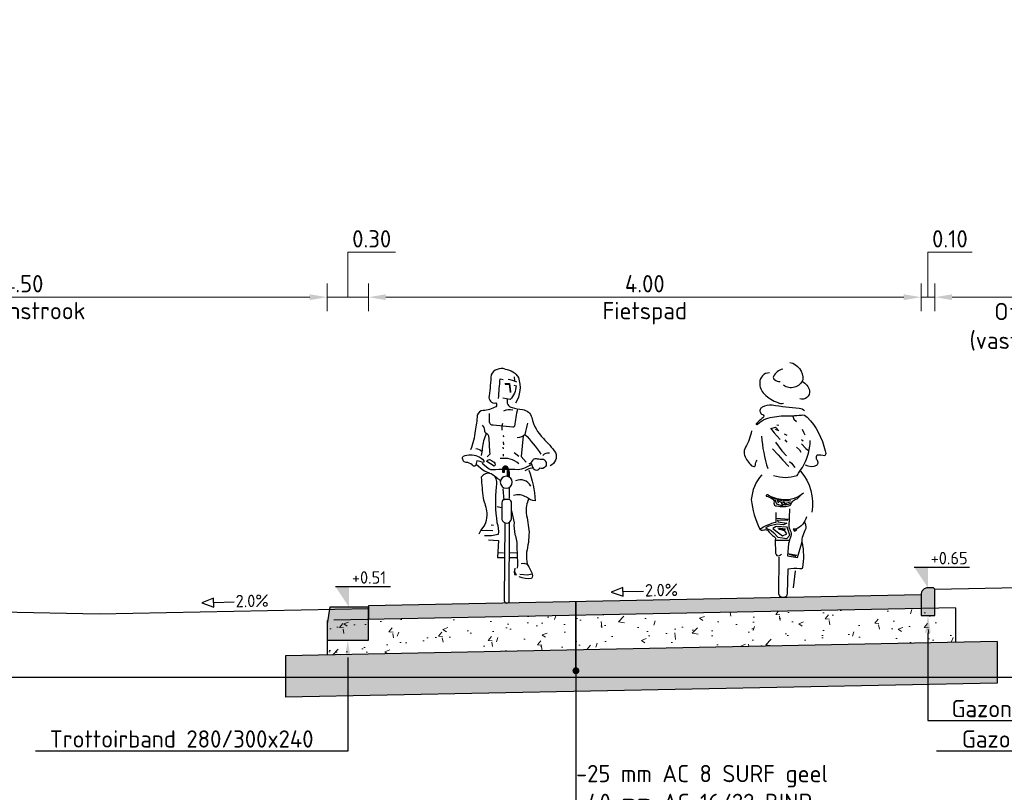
# Model space of a CAD drawing. Header units: metres. Extents: x 90794 to 91984, y 464666 to 465269.
# Tile 60 of 81: x 91496.39 to 91503.51, y 465085.93 to 465091.52. Entities that reach past the tile are written whole.
import ezdxf
from ezdxf import colors
from ezdxf.entities.mleader import LeaderData, LeaderLine
from ezdxf.math import Vec2, Vec3

# ---------------------------------------------------------------- set-up
doc = ezdxf.new("R2010")
doc.units = ezdxf.units.M
doc.linetypes.add('AL-NAP_LIJN', pattern=[15.25, 12, -1.5, 0.25, -1.5])
for name, color, linetype, lineweight in [('N-WE-VH-KANTOPSLUITING-T25', 7, 'Continuous', 25), ('N-WE-VH-KANTOPSLUITING_GAZONBAND-SD', 90, 'Continuous', 25), ('N-WE-VH-KANTOPSLUITING_TROTTOIRBAND-SD', 210, 'Continuous', 25), ('N-WE-VH-VERHARDING-SD', 7, 'Continuous', 25), ('N-WE-VH-VERHARDING_ASFALT-AD-50', 8, 'Continuous', 18), ('N-WE-VH-VERHARDING_FUNDERING_GRANULAAT-AD-50', 252, 'Continuous', 18), ('N-WE-VH-VERHARDING_FUNDERING_ZAND-AD-50', 252, 'Continuous', 18), ('X-XX-AL-AANKLEDING-SD', 253, 'Continuous', 25), ('X-XX-AL-CONSTRUCTIELIJN-GD', 7, 'Continuous', 25), ('X-XX-AL-M', 7, 'Continuous', 18), ('X-XX-AL-NAP-GD', 7, 'AL-NAP_LIJN', 25), ('X-XX-AL-PEILMAAT-SD', 7, 'Continuous', 25), ('X-XX-AL-T25', 7, 'Continuous', 25)]:
    doc.layers.add(name, color=color, linetype=linetype, lineweight=lineweight)
doc.layers.get('0').freeze()
doc.styles.add('NLCS-ISO', font='NLCS-ISO.ttf')
doc.styles.add('NLCS-ISO-M50-T25', font='NLCS-ISO.ttf', dxfattribs={"height": 0.125})
doc.dimstyles.new('NLCS-M50-T25-PIJL_L2_H1', dxfattribs={"dimscale": 0.05, "dimtxt": 2.5, "dimasz": 2.5, "dimexe": 2, "dimexo": 2, "dimgap": 0.7, "dimtad": 1, "dimzin": 0, "dimdsep": 46, "dimtxsty": 'NLCS-ISO-M50-T25', "dimcen": 0, "dimdle": 2, "dimclrd": 256, "dimclre": 256, "dimclrt": 256, "dimadec": 1, "dimazin": 0, "dimtfac": 1, "dimtdec": 3, "dimtofl": 0, "dimtmove": 0, "dimatfit": 3, "dimfxl": 2, "dimfxlon": 1, "dimtfillclr": 256, "dimtolj": 1, "dimtzin": 0, "dimlwd": -1, "dimlwe": -1, "dimarcsym": 0})

# ---------------------------------------------------------------- blocks, each defined once
blk = doc.blocks.new('*U149')
blk.add_lwpolyline([(-4.85, 1.28), (-3.12, 0.65), (-3.12, 1.91)], close=True)
blk.add_lwpolyline([(-0.16, 1.28), (-3.12, 1.28)])
at = {"style": 'NLCS-ISO'}
blk.add_attdef('AFSCHOT', (0.06, 0.53), '', height=1.8, dxfattribs=at)
blk = doc.blocks.new('*D175')
at = {"layer": 'Defpoints', "color": 0, "transparency": 16777216}
for p in [(91502.9116, 465089.5117), (91502.9116, 465087.3577), (91498.9116, 465087.2777)]:
    blk.add_point(p, dxfattribs=at)
at = {"layer": 'X-XX-AL-M', "transparency": 16777216}
for p, q in [((91498.9116, 465089.4117), (91498.9116, 465089.6117)), ((91502.9116, 465089.4117), (91502.9116, 465089.6117)), ((91499.0366, 465089.5117), (91502.7866, 465089.5117))]:
    blk.add_line(p, q, dxfattribs=at)
for points in [[(91499.0366, 465089.5325), (91499.0366, 465089.4908), (91498.9116, 465089.5117)], [(91502.7866, 465089.5325), (91502.7866, 465089.4908), (91502.9116, 465089.5117)]]:
    blk.add_solid(points, dxfattribs=at)
at = {"layer": 'X-XX-AL-M', "transparency": 16777216, "char_height": 0.125, "attachment_point": 5, "style": 'NLCS-ISO-M50-T25'}
for s, insert in [('\\A1;4.00', (91500.9116, 465089.6092)), ('\\A1;Fietspad', (91500.9116, 465089.3954))]:
    blk.add_mtext(s, dxfattribs=dict(at, insert=insert))
blk = doc.blocks.new('SAL-AANKLEDING_FIETSTER_ACHTERAANZICHT-D')
for points in [[(-0.0504, 1.7021, 0.372994), (-0.1443, 1.5767, 0.503668), (-0.0042, 1.5368, 150.934799)], [(0.0015, 1.653, -0.251678), (0.0686, 1.5993, -0.398814), (0.0603, 1.5772, -0.187011), (0.0199, 1.5643, 2.207361)], [(0.0979, 1.6266, -0.402545), (0.1682, 1.5556, -0.204448), (0.1345, 1.4731, -0.107787), (0.0361, 1.4107, -0.232599), (-0.0044, 1.4068, 0.756423)], [(-0.14, 1.5646, 0.236676), (-0.1919, 1.4969, 0.583386), (-0.1221, 1.4377, -0.497614)], [(-0.1561, 1.3504, -0.154336), (-0.1187, 1.3683, 0.021693), (0.0774, 1.392, -0.153975), (0.1511, 1.3768, -0.433195), (0.1625, 1.3386, -0.162977), (0.1427, 1.3212, 0.569715), (0.1515, 1.2961, 0.021653), (0.1923, 1.2603, -1.283993), (0.1843, 1.2542, 0.093544), (0.1239, 1.2945, 0.069195), (-0.0034, 1.3146, -0.023921), (-0.1336, 1.3208, 0.290835), (-0.1751, 1.3053, 0.143139), (-0.3047, 1.0611, 0.369113), (-0.3031, 1.0267, -0.046879), (-0.248, 1.0299, -0.302343), (-0.2409, 1.0045, 0.421236), (-0.2431, 0.955, 0.24644), (-0.1644, 0.9582, -4.327813)], [(0.1556, 1.1681, -0.053306), (0.1095, 0.9327, 2.556335)], [(0.2284, 1.2065, 0.107816), (0.271, 1.0877, -0.189381), (0.2796, 1.0412, -0.091131), (0.2631, 0.999, -0.043732), (0.2353, 0.9617, -0.167948), (0.2105, 0.9478, -0.498715), (0.1991, 0.9583, 0.241276), (0.1855, 0.9935, 2.413704)], [(0.0671, 0.8838, -0.173851), (-0.1021, 0.8837, 0.000578), (-0.1236, 0.9143, -0.07661), (-0.1814, 1.0313, -0.079973), (-0.197, 1.1368, -39.687992)], [(-0.1268, 0.9153, 0.224282), (-0.2093, 0.6171, 1.028931)], [(0.1536, 0.8876, -0.165288), (0.2287, 0.709, -0.089622), (0.1674, 0.4952, 0.086704), (0.0488, 0.5461), (0.0479, 0.6165)], [(-0.1483, 0.7543, 0.205807), (-0.0029, 0.7072, 0.105757), (0.1122, 0.7432, -0.456483), (0.121, 0.7346, 0.023268), (0.0763, 0.7152, 0.20987), (0.0653, 0.7021, 0.124642), (0.0646, 0.6835, -0.545926), (0.0453, 0.6643, -0.163265), (-0.0546, 0.6673, 0.038987), (-0.069, 0.6957, 0.125271), (-0.1029, 0.7135), (-0.1294, 0.74)], [(-0.171, 0.5841, 0.221629), (-0.0951, 0.494), (-0.074, 0.4938), (-0.0835, 0.4814), (-0.0999, 0.4927)], [(-0.0475, 0.6412), (-0.0434, 0.511, -0.034198), (-0.0531, 0.4855, 0.227614), (-0.0583, 0.4433, -0.044454), (-0.0408, 0.39), (-0.0328, 0.3018), (-0.1044, 0.2886), (-0.1376, 0.3946, 0.132618), (-0.1685, 0.5008, -0.216367), (-0.1558, 0.5446, -1.928019)], [(0.1689, 0.4979, -0.325073), (0.1392, 0.489, 0.185728), (0.1113, 0.4882, -0.09132), (0.0614, 0.4386, 0.488493), (0.0552, 0.4164), (0.0527, 0.3209, -0.568599), (0.0238, 0.3047, -0.009736), (0.0097, 0.3132, 0.656385)], [(-0.1384, 0.3983, 0.098289), (-0.1407, 0.2161, 0.549463), (-0.122, 0.2086, -0.073152), (-0.0366, 0.205), (-0.0313, 0.028, 0.941313), (0.0288, 0.0262), (0.0283, 0.2922)]]:
    blk.add_lwpolyline(points, format="xyb")
for points in [[(-0.0715, 1.3119), (-0.078, 1.2918), (-0.0976, 1.2731)], [(-0.1399, 1.2184), (-0.1499, 1.196), (-0.1582, 1.1779)], [(0.0901, 1.2251), (0.0643, 1.1921), (0.0207, 1.1437)], [(0.0848, 1.2225), (0.0526, 1.2323), (0.0291, 1.2058), (0.0537, 1.2164)], [(0.0435, 1.2506), (0.0292, 1.2468)], [(-0.1352, 1.1435), (-0.146, 1.1347)], [(-0.0096, 1.1856), (-0.0292, 1.1747)], [(-0.014, 1.1421), (-0.0288, 1.1237)], [(-0.1336, 1.1119), (-0.166, 1.0786), (-0.1848, 1.0645)], [(-0.0994, 1.0886), (-0.1199, 1.0679), (-0.1294, 1.0513)], [(0.0749, 1.0752), (0.0353, 1.0316), (-0.0003, 0.9933), (-0.0437, 0.9484)], [(0.0547, 1.1254), (0.0076, 1.0617), (-0.027, 1.0254)], [(-0.0486, 0.9851), (-0.0624, 0.9718), (-0.0864, 0.9413)], [(-0.0577, 0.6982), (0.007, 0.6996), (0.0871, 0.7247)], [(-0.0589, 0.6864), (-0.0392, 0.6731), (-0.0199, 0.6674), (-0.0269, 0.6855), (-0.0481, 0.6895)], [(0.0595, 0.7093), (0.0475, 0.6769), (0.0035, 0.6637), (0.0105, 0.6876), (0.0411, 0.7022), (0.0309, 0.6851)], [(-0.0451, 0.565), (0.0488, 0.5713)], [(-0.0347, 0.5583), (0.04, 0.5607), (0.0368, 0.5469), (-0.0293, 0.5384), (-0.0032, 0.5251), (0.0428, 0.532), (0.1017, 0.5166), (0.1264, 0.5051), (0.0859, 0.4861), (0.0646, 0.467), (0.0365, 0.436), (-0.0273, 0.4265), (-0.049, 0.4514), (-0.0308, 0.509), (0.0494, 0.514), (0.0738, 0.5002), (0.0312, 0.4692), (0.0026, 0.4465), (-0.0279, 0.461), (-0.0139, 0.4816), (0.0288, 0.4951), (-0.0189, 0.4949), (0.0369, 0.5014)], [(-0.0439, 0.4117), (0.0308, 0.4123), (0.0514, 0.4129)], [(-0.1004, 0.3032), (-0.0366, 0.3156)], [(-0.0961, 0.2974), (-0.0476, 0.3111)], [(-0.0777, 0.0704), (-0.0911, 0.1933)]]:
    blk.add_lwpolyline(points)
blk.add_circle((-0.0056, 0.6805), 0.00976)
blk = doc.blocks.new('SAL-AANKLEDING_FIETSTER_VOORAANZICHT-D')
for points in [[(0.0102, 1.6936, 0.224954), (-0.0855, 1.6328, 0.218026), (-0.0646, 1.4466, -0.070213)], [(0.0102, 1.6936, -0.362904), (0.1127, 1.652, 0.015093), (0.1262, 1.4992, -0.568041), (0.0785, 1.4489, 0.463013), (0.0794, 1.4201, 0.11132), (0.1697, 1.3934, -0.31235), (0.2134, 1.3596, 0.04183), (0.2272, 1.2473, 0.074826), (0.2616, 1.1086, 1453.487325)], [(-0.0729, 1.5991, -0.105441), (-0.0101, 1.6172, -1.362009)], [(-0.0519, 1.578), (-0.0691, 1.5724, 0.16771), (-0.0256, 1.4722), (0.0264, 1.4819)], [(0.0585, 1.4818, 0.012848), (0.0467, 1.6221), (0.0242, 1.6179)], [(-0.0047, 1.4753, -0.429934), (-0.0392, 1.415, -0.021707), (-0.1148, 1.4001, 0.316506), (-0.1812, 1.3422, -0.14059), (-0.2657, 1.1907, 0.032752), (-0.3547, 1.0897, 0.39656), (-0.3146, 0.9941, 2.431502)], [(-0.0796, 1.4062, -0.027944), (-0.0566, 1.2812, 0.422814), (-0.0458, 1.273), (0.0973, 1.2873, 0.51068), (0.123, 1.3137), (0.123, 1.3717)], [(-0.0459, 1.3955, -0.201307), (0.0232, 1.3894, -0.293478)], [(-0.1511, 1.3015, -0.014584), (-0.1326, 1.2212, 0.043832), (-0.2474, 1.0786, 3.218337)], [(0.1406, 1.0593), (0.1193, 1.0811, 0.008797), (0.128, 1.207, -0.226735), (0.1429, 1.2247, 0.298471), (0.1587, 1.2496, -0.223663), (0.1754, 1.2865, -4.108203)], [(-0.1333, 1.2211, 0.170934), (-0.0771, 1.1955, 0.38449)], [(0.1474, 1.2262, -0.087706), (0.1764, 1.1193, 0.04255), (0.1854, 1.0683, -2.271623)], [(-0.3093, 1.0839, -0.322135), (-0.2611, 1.0678, 1.351223)], [(0.3122, 1.0622, 0.206679), (0.2107, 1.0636, 0.115586), (0.1643, 1.0302, 0.284772), (0.1682, 1.0181, 0.001883), (0.2155, 1.0295, 0.077479), (0.228, 0.9916, 0.472133), (0.2495, 1.0003, -0.166307), (0.2939, 1.018, 0.498514), (0.3168, 1.0595), (0.3122, 1.0622)], [(0.2218, 1.1193, 0.151778), (0.1795, 1.0988, 0.134147)], [(-0.1636, 1.0065, -0.168398), (-0.1938, 1.0421, 0.208056), (-0.2208, 1.0438, -0.01449), (-0.2667, 1.0406, 0.431381), (-0.2819, 0.9892, 0.342036), (-0.2384, 0.9754, 0.502767), (-0.2075, 0.9629, 0.321691), (-0.1874, 0.9919, -0.567898), (-0.1627, 1.0072, -1.321991)], [(0.1766, 1.0118), (0.145, 0.986, -0.244623), (0.1043, 0.9665, 0.016865), (-0.0824, 0.9674, -0.118708), (-0.1363, 0.9812), (-0.179, 1.0031), (-0.1913, 0.9791), (-0.1617, 0.9723), (-0.1317, 0.9575)], [(-0.0872, 1.0079, -0.227843), (0.0461, 1.0452, 0.144244)], [(0.0891, 0.99), (0.1432, 1.0238, 0.561425), (0.1157, 1.0359, -0.015186), (0.0897, 1.0189, 0.437223), (0.0891, 0.99, -0.83324)], [(0.2176, 1.004), (0.1715, 0.9648, -0.132229), (0.1251, 0.9437, 0.333695)], [(-0.1602, 0.9623, 0.073428), (-0.2073, 0.7409, 0.187521), (-0.1433, 0.7669, -0.191907), (-0.0497, 0.7793, 2.461001)], [(0.0466, 0.8865, -0.028217), (0.1132, 0.9359, -0.34375), (0.184, 0.9104, -0.008166), (0.1711, 0.7597, 0.053344), (0.144, 0.6535, 0.087477), (0.1524, 0.5794, 0.083197), (0.1821, 0.5357, -0.082582), (0.2004, 0.4982, -1.052457)], [(-0.1741, 0.8468, -0.408369), (-0.0653, 0.8837, 0.431027)], [(0.0855, 0.9168, 0.177371), (0.0763, 0.8421, -0.057471), (0.0702, 0.5829, 0.127258), (0.0612, 0.4959, 0.0836), (0.1599, 0.4859, 2.180609)], [(-0.1595, 0.754, -0.122303), (-0.1408, 0.652, 0.045301), (-0.162, 0.5118, 0.055524), (-0.1442, 0.367, -0.09123), (-0.1507, 0.2762, 0.06619), (-0.1815, 0.2181, 0.323893), (-0.1788, 0.1771, 0.121836), (-0.091, 0.1892, -1.824136), (-0.0913, 0.1879, -0.254)], [(-0.0351, 0.6168), (-0.0364, 0.7214, -0.443605), (-0.0131, 0.7493), (0.0139, 0.7485, -0.505348), (0.0336, 0.7263), (0.0342, 0.6058, -0.843072), (-0.0347, 0.6097), (-0.0351, 0.6168)], [(-0.0357, 0.6679, 0.016355), (-0.0548, 0.5817, -0.100875), (-0.0604, 0.4965, 0.107973), (-0.0733, 0.4037, 0.025875), (-0.0774, 0.2518, 20.285035)], [(0.0136, 0.5803), (0.0171, 0.0183, -0.965528), (-0.0194, 0.016), (-0.0202, 0.5823)]]:
    blk.add_lwpolyline(points, format="xyb")
for points in [[(-0.0557, 1.6383), (-0.0565, 1.6075)], [(0.0126, 1.5881), (-0.0198, 1.5882), (-0.0271, 1.5282)], [(0.0115, 1.5854), (-0.0173, 1.5848), (-0.0253, 1.5299)], [(0.0289, 1.2996), (0.0356, 1.2828), (0.0352, 1.251)], [(-0.1191, 1.2106), (-0.1057, 1.06), (-0.1421, 1.0207)], [(0.0264, 1.2117), (0.0213, 1.2029)], [(0.0241, 1.1658), (0.0224, 1.1444)], [(-0.088, 1.0617), (-0.0541, 1.0866)], [(0.0242, 1.0777), (0.0246, 1.0641)], [(0.0281, 1.1291), (0.0253, 1.116)], [(-0.0212, 0.756), (-0.0217, 0.8331)], [(0.0264, 0.826), (0.0202, 0.7453)], [(0.0364, 0.6889), (0.0684, 0.6956)], [(0.0941, 0.5609), (0.1121, 0.5632)], [(0.0995, 0.5236), (0.1486, 0.5251), (0.1886, 0.5234)], [(0.1314, 0.4564), (0.0584, 0.4526), (0.0651, 0.3289), (0.0187, 0.3292)], [(-0.0218, 0.3635), (-0.0738, 0.3664)], [(0.063, 0.3663), (0.022, 0.3634)], [(-0.1521, 0.2787), (-0.1273, 0.286), (-0.1041, 0.2837)], [(-0.0247, 0.3287), (-0.0737, 0.3295)], [(-0.0601, 0.2492), (-0.0542, 0.2249), (-0.0574, 0.2069), (-0.0722, 0.2048), (-0.066, 0.2113), (-0.0594, 0.2253), (-0.0596, 0.2357), (-0.0609, 0.2518)], [(-0.1835, 0.2079), (-0.152, 0.2023), (-0.0966, 0.2076)]]:
    blk.add_lwpolyline(points)
for points in [[(-0.0273, 1.5311), (-0.0299, 1.526), (-0.0232, 1.5271)], [(0.0237, 0.9487), (0.023, 0.9782), (0.0142, 0.9897), (-0.0049, 0.985), (-0.0096, 0.9705), (-0.0161, 0.9419), (-0.0146, 0.92), (-0.0093, 0.9235), (-0.0098, 0.9559), (-0.0035, 0.9815), (0.0138, 0.9806), (0.0207, 0.9728), (0.0198, 0.9485)]]:
    blk.add_lwpolyline(points, close=True)
blk.add_lwpolyline([(0.0274, 0.946), (0.0282, 0.9772, 0.668087), (-0.0071, 0.9836, 0.16058), (-0.0176, 0.9104), (-0.0054, 0.9182), (-0.0061, 0.9603, -1.047019), (0.0189, 0.9646), (0.0177, 0.9451)], format="xyb", close=True)
blk.add_circle((0.0026, 0.8743), 0.0437)
blk = doc.blocks.new('SAL-PEILMAAT_INFRACAD_H01-SOD')
blk.add_line((-2, 3), (6, 3))
blk.add_solid([(-2, 3), (0, 3), (0, 0)])
at = {"style": 'NLCS-ISO'}
blk.add_attdef('...', (0.4, 3.4), '', height=1.8, dxfattribs=at)
blk = doc.blocks.new('*D179')
at = {"layer": 'Defpoints', "color": 0, "transparency": 16777216}
for p in [(91498.6116, 465089.5117), (91494.1116, 465087.0467), (91498.6116, 465087.0277)]:
    blk.add_point(p, dxfattribs=at)
at = {"layer": 'X-XX-AL-M', "transparency": 16777216}
for p, q in [((91494.1116, 465089.4117), (91494.1116, 465089.6117)), ((91498.6116, 465089.4117), (91498.6116, 465089.6117)), ((91494.2366, 465089.5117), (91498.4866, 465089.5117))]:
    blk.add_line(p, q, dxfattribs=at)
for points in [[(91494.2366, 465089.5325), (91494.2366, 465089.4908), (91494.1116, 465089.5117)], [(91498.4866, 465089.5325), (91498.4866, 465089.4908), (91498.6116, 465089.5117)]]:
    blk.add_solid(points, dxfattribs=at)
at = {"layer": 'X-XX-AL-M', "transparency": 16777216, "char_height": 0.125, "attachment_point": 5, "style": 'NLCS-ISO-M50-T25'}
for s, insert in [('\\A1;4.50', (91496.4116, 465089.6092)), ('\\A1;Groenstrook', (91496.4116, 465089.4142))]:
    blk.add_mtext(s, dxfattribs=dict(at, insert=insert))
blk = doc.blocks.new('_Dot')
at = {"color": 0, "linetype": 'ByBlock', "lineweight": -2}
blk.add_line((-0.5, 0), (-1, 0), dxfattribs=at)
at = {"color": 0, "linetype": 'ByBlock', "const_width": 0.5}
blk.add_lwpolyline([(-0.25, 0, 1), (0.25, 0, 1)], format="xyb", close=True, dxfattribs=at)
blk = doc.blocks.new('*D208')
at = {"layer": 'Defpoints', "color": 0, "transparency": 16777216}
for p in [(91504.7116, 465089.5117), (91504.7116, 465087.3747), (91503.0116, 465087.3477)]:
    blk.add_point(p, dxfattribs=at)
at = {"layer": 'X-XX-AL-M', "transparency": 16777216}
for p, q in [((91503.0116, 465089.4117), (91503.0116, 465089.6117)), ((91504.7116, 465089.4117), (91504.7116, 465089.6117)), ((91503.1366, 465089.5117), (91504.5866, 465089.5117))]:
    blk.add_line(p, q, dxfattribs=at)
for points in [[(91503.1366, 465089.5325), (91503.1366, 465089.4908), (91503.0116, 465089.5117)], [(91504.5866, 465089.5325), (91504.5866, 465089.4908), (91504.7116, 465089.5117)]]:
    blk.add_solid(points, dxfattribs=at)
at = {"layer": 'X-XX-AL-M', "transparency": 16777216, "char_height": 0.125, "attachment_point": 5, "style": 'NLCS-ISO-M50-T25'}
for s, insert in [('\\A1;1.70', (91503.8116, 465089.6092)), ('\\A1;Officinalis\\P(vaste planten)', (91503.8116, 465089.285))]:
    blk.add_mtext(s, dxfattribs=dict(at, insert=insert))
blk = doc.blocks.new('N-SVH-KANTOPSLUITING_TROTTOIRBAND_280 300X240-D')
blk.add_hatch(color=8).paths.add_polyline_path([(-0.3, -0.12), (-0.3, -0.24), (0, -0.24), (0, 0), (-0.28, 0)])
at = {"flags": 128}
blk.add_lwpolyline([(-0.3, -0.12), (-0.3, -0.24), (0, -0.24), (0, 0), (-0.28, 0)], close=True, dxfattribs=at)
blk = doc.blocks.new('*D253')
at = {"layer": 'Defpoints', "color": 0, "transparency": 16777216}
for p in [(91498.9116, 465089.5117), (91498.6116, 465087.0277), (91498.9116, 465087.0277)]:
    blk.add_point(p, dxfattribs=at)
at = {"layer": 'X-XX-AL-M', "transparency": 16777216}
for p, q in [((91498.7616, 465089.5117), (91498.7622, 465089.8367)), ((91498.7622, 465089.8367), (91499.1072, 465089.8367)), ((91498.6116, 465089.4117), (91498.6116, 465089.6117)), ((91498.9116, 465089.4117), (91498.9116, 465089.6117)), ((91498.4866, 465089.5117), (91498.3616, 465089.5117)), ((91498.6116, 465089.5117), (91498.9116, 465089.5117)), ((91499.0366, 465089.5117), (91499.1616, 465089.5117))]:
    blk.add_line(p, q, dxfattribs=at)
for points in [[(91498.4866, 465089.5325), (91498.4866, 465089.4908), (91498.6116, 465089.5117)], [(91499.0366, 465089.5325), (91499.0366, 465089.4908), (91498.9116, 465089.5117)]]:
    blk.add_solid(points, dxfattribs=at)
at = {"layer": 'X-XX-AL-M', "transparency": 16777216, "insert": (91498.9347, 465089.9342), "char_height": 0.125, "attachment_point": 5, "style": 'NLCS-ISO-M50-T25'}
blk.add_mtext('\\A1;0.30', dxfattribs=at)
blk = doc.blocks.new('*D254')
at = {"layer": 'Defpoints', "color": 0, "transparency": 16777216}
for p in [(91503.0116, 465089.5117), (91502.9116, 465087.2077), (91503.0116, 465087.2077)]:
    blk.add_point(p, dxfattribs=at)
at = {"layer": 'X-XX-AL-M', "transparency": 16777216}
for p, q in [((91502.9616, 465089.5117), (91502.9605, 465089.8367)), ((91502.9605, 465089.8367), (91503.2805, 465089.8367)), ((91502.9116, 465089.4117), (91502.9116, 465089.6117)), ((91503.0116, 465089.4117), (91503.0116, 465089.6117)), ((91502.7866, 465089.5117), (91502.6616, 465089.5117)), ((91502.9116, 465089.5117), (91503.0116, 465089.5117)), ((91503.1366, 465089.5117), (91503.2616, 465089.5117))]:
    blk.add_line(p, q, dxfattribs=at)
for points in [[(91502.7866, 465089.5325), (91502.7866, 465089.4908), (91502.9116, 465089.5117)], [(91503.1366, 465089.5325), (91503.1366, 465089.4908), (91503.0116, 465089.5117)]]:
    blk.add_solid(points, dxfattribs=at)
at = {"layer": 'X-XX-AL-M', "transparency": 16777216, "insert": (91503.1205, 465089.9342), "char_height": 0.125, "attachment_point": 5, "style": 'NLCS-ISO-M50-T25'}
blk.add_mtext('\\A1;0.10', dxfattribs=at)
blk = doc.blocks.new('N-SVH-KANTOPSLUITING_GAZONBAND_100X200-D')
h = blk.add_hatch(color=253)
edge = h.paths.add_edge_path()
edge.add_arc((0.05, 0), 0.05, 90, 180)
edge.add_line((0, 0), (0, -0.15))
edge.add_line((0, -0.15), (0.1, -0.15))
edge.add_line((0.1, -0.15), (0.1, 0.04))
edge.add_line((0.1, 0.04), (0.09, 0.05))
edge.add_line((0.09, 0.05), (0.05, 0.05))
blk.add_lwpolyline([(0.05, 0.05, 0.414214), (0, 0), (0, -0.15), (0.1, -0.15), (0.1, 0.04), (0.09, 0.05)], format="xyb", close=True)

msp = doc.modelspace()

# ---------------------------------------------------------------- hatches: boundary and pattern name
at = {"layer": 'N-WE-VH-VERHARDING_ASFALT-AD-50'}
h = msp.add_hatch(color=256, dxfattribs=at)
h.dxf.hatch_style = 1
h.paths.add_polyline_path([(91498.9116, 465087.1776), (91498.9116, 465087.2777), (91502.9116, 465087.3577), (91502.9116, 465087.2576)])
at = {"layer": 'N-WE-VH-VERHARDING_FUNDERING_GRANULAAT-AD-50'}
h = msp.add_hatch(dxfattribs=at)
h.set_pattern_fill('AVH-FUNDERING_GRANULAAT_MENG_01-SO', color=256, scale=0.05, pattern_type=2)
h.set_pattern_definition([(50, (15.03436, -4.97402), (0.3586300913, -0.0313760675), [0.0375, -0.4125]), (355, (15.03436, -4.97402), (-0.0693756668, 0.37609606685), [0.03, -0.33]), (100.4514, (15.06425, -4.97664), (0.28925469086, 0.34471977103), [0.031870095, -0.350571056]), (46.1842, (15.03436, -4.874), (0.5336205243, -0.08275950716), [0.05625, -0.61875]), (96.6356, (15.07883, -4.8809), (0.4673313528, 0.48705893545), [0.047805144, -0.5258565]), (351.1842, (15.03436, -4.874), (0.46733097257, 0.48705930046), [0.045, -0.495]), (21, (15.08436, -4.89902), (0.29845352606, -0.20130944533), [0.0375, -0.4125]), (326, (15.08436, -4.89902), (0.12165766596, 0.36257502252), [0.03, -0.33]), (71.4514, (15.10924, -4.9158), (0.4201113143, 0.16126524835), [0.031870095, -0.350571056]), (37.5, (15.03436, -4.97402), (0.00607992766, 0.166446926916), [0, -0.326, 0, -0.335, 0, -0.33125]), (7.5, (15.03436, -4.97402), (0.13153476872, 0.19720585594), [0, -0.191, 0, -0.3185, 0, -0.12625]), (327.5, (14.92286, -4.97402), (0.266911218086, -0.011277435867), [0, -0.125, 0, -0.39, 0, -0.5175]), (317.5, (14.87286, -4.97402), (0.29159308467, 0.05005249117), [0, -0.1625, 0, -0.259, 0, -0.3675])])
h.paths.add_polyline_path([(91498.6116, 465086.9216), (91498.6116, 465087.1716), (91503.1616, 465087.2626), (91503.1616, 465087.0126)])
at = {"layer": 'N-WE-VH-VERHARDING_FUNDERING_ZAND-AD-50'}
h = msp.add_hatch(dxfattribs=at)
h.set_pattern_fill('AVH-FUNDERING_ZAND-SO', color=256, scale=0.05, pattern_type=2)
h.set_pattern_definition([(37.5, (15.034365, -4.97402), (-0.003149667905, 0.096341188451), [0, -0.076, 0, -0.085, 0, -0.08125]), (7.5, (15.03436, -4.97402), (0.088488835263, 0.14110730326), [0, -0.041, 0, -0.0685, 0, -0.02625]), (327.5, (14.972865, -4.97402), (0.155707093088, 0.000282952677), [0, -0.025, 0, -0.09, 0, -0.1175]), (317.5, (14.97286, -4.97402), (0.15030633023, 0.043883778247), [0, -0.0125, 0, -0.059, 0, -0.0675])])
h.paths.add_polyline_path([(91503.4616, 465086.7185), (91503.4616, 465087.0186), (91498.3116, 465086.9156), (91498.3116, 465086.6155)])

# ---------------------------------------------------------------- linework, layer by layer
at = {"layer": 'X-XX-AL-CONSTRUCTIELIJN-GD', "flags": 128}
for points in [[(91503.0116, 465087.3977), (91504.7116, 465087.4317)], [(91502.9116, 465087.3577), (91498.9116, 465087.2777)], [(91502.9116, 465087.3577), (91502.9116, 465087.2576)], [(91494.1116, 465087.2767), (91496.9621, 465087.2197)], [(91496.9621, 465087.2197), (91498.9116, 465087.2587)], [(91503.1616, 465087.2626), (91498.6616, 465087.1726)], [(91498.9116, 465087.2777), (91498.9116, 465087.1776)], [(91503.1616, 465087.2626), (91503.1616, 465087.0126)], [(91498.6116, 465087.1716), (91498.6116, 465086.9216)], [(91503.4616, 465087.0186), (91498.3116, 465086.9156)], [(91503.4616, 465087.0186), (91503.4616, 465086.7185)], [(91498.3116, 465086.9156), (91498.3116, 465086.6155)], [(91503.4616, 465086.7185), (91498.3116, 465086.6155)]]:
    msp.add_lwpolyline(points, dxfattribs=at)
at = {"layer": 'X-XX-AL-NAP-GD', "flags": 128}
msp.add_lwpolyline([(91479.5166, 465086.7617), (91514.6316, 465086.7617)], dxfattribs=at)

# ---------------------------------------------------------------- block references
at = {"layer": 'N-WE-VH-KANTOPSLUITING_GAZONBAND-SD'}
msp.add_blockref('N-SVH-KANTOPSLUITING_GAZONBAND_100X200-D', (91502.9116, 465087.3577), dxfattribs=at)
at = {"layer": 'N-WE-VH-KANTOPSLUITING_TROTTOIRBAND-SD'}
msp.add_blockref('N-SVH-KANTOPSLUITING_TROTTOIRBAND_280 300X240-D', (91498.9116, 465087.2677), dxfattribs=at)
at = {"layer": 'N-WE-VH-VERHARDING-SD', "xscale": 0.05000000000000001, "yscale": 0.05000000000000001, "zscale": 0.05000000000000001, "rotation": 1.145762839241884}
for p in [(91500.9116, 465087.3177), (91497.9482, 465087.2394)]:
    msp.add_blockref('*U149', p, dxfattribs=at).add_auto_attribs({'AFSCHOT': '2.0%'})
at = {"layer": 'X-XX-AL-AANKLEDING-SD', "xscale": -1}
for name, p in [('SAL-AANKLEDING_FIETSTER_ACHTERAANZICHT-D', (91501.9116, 465087.3377)), ('SAL-AANKLEDING_FIETSTER_VOORAANZICHT-D', (91499.9116, 465087.2977))]:
    msp.add_blockref(name, p, dxfattribs=at)
at = {"layer": 'X-XX-AL-PEILMAAT-SD', "xscale": 0.05, "yscale": 0.05, "zscale": 0.05}
for p, values in [((91502.9616, 465087.4077), {'...': '+0.65'}), ((91498.7716, 465087.2677), {'...': '+0.51'})]:
    msp.add_blockref('SAL-PEILMAAT_INFRACAD_H01-SOD', p, dxfattribs=at).add_auto_attribs(values)

# ---------------------------------------------------------------- dimensions: what is measured, and where the dimension line sits
at = {"layer": 'X-XX-AL-M'}
for base, p1, p2, picture, middle in [((91498.9116, 465089.5117), (91498.6116, 465087.0277), (91498.9116, 465087.0277), '*D253', (91498.7972, 465089.8367)), ((91503.0116, 465089.5117), (91502.9116, 465087.2077), (91503.0116, 465087.2077), '*D254', (91502.9955, 465089.8367))]:
    dim = msp.add_linear_dim(base=base, p1=p1, p2=p2, dimstyle='NLCS-M50-T25-PIJL_L2_H1', override={"dimtmove": 1}, dxfattribs=at)
    dim.commit()
    dim.dimension.update_dxf_attribs({"geometry": picture, "text_midpoint": middle, "dimtype": 160})
for base, p1, p2, text, picture, middle in [((91498.6116, 465089.5117), (91494.1116, 465087.0467), (91498.6116, 465087.0277), '<>\\XGroenstrook', '*D179', (91496.4116, 465089.5117)), ((91504.7116, 465089.5117), (91503.0116, 465087.3477), (91504.7116, 465087.3747), '<>\\XOfficinalis\\P(vaste planten)', '*D208', (91503.8116, 465089.5117))]:
    dim = msp.add_linear_dim(base=base, p1=p1, p2=p2, text=text, dimstyle='NLCS-M50-T25-PIJL_L2_H1', override={"dimtmove": 0}, dxfattribs=at)
    dim.commit()
    dim.dimension.update_dxf_attribs({"geometry": picture, "text_midpoint": middle, "dimtype": 160})
dim = msp.add_linear_dim(base=(91502.9116, 465089.5117), p1=(91498.9116, 465087.2777), p2=(91502.9116, 465087.3577), text='<>\\XFietspad', dimstyle='NLCS-M50-T25-PIJL_L2_H1', dxfattribs=at)
dim.commit()
dim.dimension.update_dxf_attribs({"geometry": '*D175', "text_midpoint": (91500.9116, 465089.5117), "dimtype": 160})

# ---------------------------------------------------------------- leaders
at = {"layer": 'N-WE-VH-KANTOPSLUITING-T25'}
ml = msp.add_multileader_mtext('Standard', dxfattribs=at)
ml.set_content('Gazonband 100x200', color=256, style='NLCS-ISO-M50-T25')
ml.set_leader_properties(color=256, linetype='ByLayer', lineweight=-1)
ml.build(insert=Vec2(0, 0))
ml.multileader.update_dxf_attribs({"text_left_attachment_type": 5, "text_right_attachment_type": 5, "dogleg_length": 0.125, "arrow_head_size": 0.125})
ctx = ml.context
ctx.base_point, ctx.char_height, ctx.arrow_head_size, ctx.landing_gap_size, ctx.plane_origin = Vec3(91503.1621, 465086.2261), 0.125, 0.125, 0.045, Vec3(91505.0535, 465086.5317)
ctx.left_attachment, ctx.right_attachment = 5, 5
notes = []
notes.append((ctx, [(0, (1, 1, 0), (91504.7616, 465086.2261), (-1, 0), 0.072, [(0, [(91504.7616, 465087.2667)], 0, [])])]))
ctx.mtext.insert, ctx.mtext.flow_direction = Vec3(91503.2071, 465086.3761), 5
ml = msp.add_multileader_mtext('Standard', dxfattribs=at)
ml.set_content('Gazonband 100x200', color=256, style='NLCS-ISO-M50-T25')
ml.set_leader_properties(color=256, linetype='ByLayer', lineweight=-1)
ml.build(insert=Vec2(0, 0))
ml.multileader.update_dxf_attribs({"text_left_attachment_type": 5, "text_right_attachment_type": 5, "dogleg_length": 0.125, "arrow_head_size": 0.125})
ctx = ml.context
ctx.base_point, ctx.char_height, ctx.arrow_head_size, ctx.landing_gap_size, ctx.plane_origin = Vec3(91503.0866, 465086.4461), 0.125, 0.125, 0.045, Vec3(91502.6697, 465086.4577)
ctx.left_attachment, ctx.right_attachment = 5, 5
notes.append((ctx, [(0, (1, 1, 0), (91502.9616, 465086.4461), (1, 0), 0.125, [(0, [(91502.9616, 465087.2077)], 0, [])])]))
ctx.mtext.insert, ctx.mtext.flow_direction = Vec3(91503.1316, 465086.5961), 5
ml = msp.add_multileader_mtext('Standard', dxfattribs=at)
ml.set_content('Trottoirband 280/300x240', color=256, style='NLCS-ISO-M50-T25')
ml.set_leader_properties(color=256, linetype='ByLayer', lineweight=-1)
ml.build(insert=Vec2(0, 0))
ml.multileader.update_dxf_attribs({"text_left_attachment_type": 5, "text_right_attachment_type": 5, "dogleg_length": 0.125, "arrow_head_size": 0.125})
ctx = ml.context
ctx.base_point, ctx.char_height, ctx.arrow_head_size, ctx.landing_gap_size, ctx.plane_origin = Vec3(91496.5591, 465086.2261), 0.125, 0.125, 0.045, Vec3(91499.0535, 465086.5317)
ctx.left_attachment, ctx.right_attachment = 5, 5
notes.append((ctx, [(0, (1, 1, 0), (91498.7616, 465086.2261), (-1, 0), 0.125, [(0, [(91498.7616, 465087.0277)], 0, [])])]))
ctx.mtext.insert, ctx.mtext.flow_direction = Vec3(91496.6041, 465086.3761), 5
at = {"layer": 'X-XX-AL-T25'}
ml = msp.add_multileader_mtext('Standard', dxfattribs=at)
ml.set_content('\\pxsa1;-Betonstraatsteen, dikformaat:\\P^I^I ^I50% Lavaro Geel 450; \\P^I^I ^I40% Lavaro Geel/Glissandro; \\P ^I10% Liscio Geel/Glissandro (geslepen).\\P-40 mm straatlaag\\P-300 mm zand geschikt voor zandbed', color=256, style='NLCS-ISO-M50-T25')
ml.set_leader_properties(color=256, linetype='ByLayer', lineweight=-1)
ml.set_arrow_properties(name='DOT')
ml.build(insert=Vec2(0, 0))
ml.multileader.update_dxf_attribs({"has_dogleg": 0, "text_left_attachment_type": 4, "text_right_attachment_type": 5, "dogleg_length": 0.125, "arrow_head_size": 0.05})
ctx = ml.context
ctx.base_point, ctx.char_height, ctx.arrow_head_size, ctx.landing_gap_size, ctx.plane_origin = Vec3(91506.1117, 465092.6298), 0.125, 0.05, 0, Vec3(91505.5975, 465093.415)
ctx.left_attachment, ctx.right_attachment = 4, 5
notes.append((ctx, [(0, (1, 1, 0), (91505.9867, 465092.6298), (1, 0), 0.125, [(4, [(91506.1117, 465094.8633), (91506.1117, 465094.807), (91506.1117, 465094.6489)], 0, [])])]))
ctx.mtext.insert, ctx.mtext.flow_direction = Vec3(91506.1117, 465093.854), 5
ml = msp.add_multileader_mtext('Standard', dxfattribs=at)
ml.set_content('\\pxsa1;-25 mm AC 8 SURF geel\\P-40 mm AC 16/22 BIND\\P\\ps*;-60 mm AC 22 BASE\\P-250 mm menggranulaat 0/31.5\\P-300 mm zand geschikt voor zandbed', color=256, style='NLCS-ISO-M50-T25')
ml.set_leader_properties(color=256, linetype='ByLayer', lineweight=-1)
ml.set_arrow_properties(name='DOT')
ml.build(insert=Vec2(0, 0))
ml.multileader.update_dxf_attribs({"has_dogleg": 0, "text_left_attachment_type": 4, "text_right_attachment_type": 5, "dogleg_length": 0.125, "arrow_head_size": 0.05})
ctx = ml.context
ctx.base_point, ctx.char_height, ctx.arrow_head_size, ctx.landing_gap_size, ctx.plane_origin = Vec3(91502.05, 465092.6298), 0.125, 0.05, 0, Vec3(91501.5358, 465093.415)
ctx.left_attachment, ctx.right_attachment = 4, 5
notes.append((ctx, [(0, (1, 1, 0), (91501.925, 465092.6298), (1, 0), 0.125, [(2, [(91502.05, 465094.3404), (91502.05, 465094.7905), (91502.05, 465094.6155), (91502.05, 465094.7405), (91502.05, 465094.8405)], 0, [])])]))
ctx.mtext.insert, ctx.mtext.flow_direction = Vec3(91502.05, 465093.6256), 5
ml = msp.add_multileader_mtext('Standard', dxfattribs=at)
ml.set_content('\\pxsa1;-Betonstraatsteen, dikformaat:\\P^I^I ^I50% Lavaro Geel 450; \\P^I^I ^I40% Lavaro Geel/Glissandro; \\P ^I10% Liscio Geel/Glissandro (geslepen).\\P-40 mm straatlaag\\P-300 mm zand geschikt voor zandbed', color=256, style='NLCS-ISO-M50-T25')
ml.set_leader_properties(color=256, linetype='ByLayer', lineweight=-1)
ml.set_arrow_properties(name='DOT')
ml.build(insert=Vec2(0, 0))
ml.multileader.update_dxf_attribs({"has_dogleg": 0, "text_left_attachment_type": 4, "text_right_attachment_type": 5, "dogleg_length": 0.125, "arrow_head_size": 0.05})
ctx = ml.context
ctx.base_point, ctx.char_height, ctx.arrow_head_size, ctx.landing_gap_size, ctx.plane_origin = Vec3(91506.1117, 465085.1298), 0.125, 0.05, 0, Vec3(91505.5975, 465085.915)
ctx.left_attachment, ctx.right_attachment = 4, 5
notes.append((ctx, [(0, (1, 1, 0), (91505.9867, 465085.1298), (1, 0), 0.125, [(4, [(91506.1117, 465087.4141), (91506.1117, 465087.3618), (91506.1117, 465087.2006)], 0, [])])]))
ctx.mtext.insert, ctx.mtext.flow_direction = Vec3(91506.1117, 465086.354), 5
ml = msp.add_multileader_mtext('Standard', dxfattribs=at)
ml.set_content('\\pxsa1;-25 mm AC 8 SURF geel\\P-40 mm AC 16/22 BIND\\P-60 mm AC 22 BASE\\P\\ps*;-250 mm menggranulaat 0/31.5\\P-300 mm zand geschikt voor zandbed', color=256, style='NLCS-ISO-M50-T25')
ml.set_leader_properties(color=256, linetype='ByLayer', lineweight=-1)
ml.set_arrow_properties(name='DOT')
ml.build(insert=Vec2(0, 0))
ml.multileader.update_dxf_attribs({"has_dogleg": 0, "text_left_attachment_type": 4, "text_right_attachment_type": 5, "dogleg_length": 0.125, "arrow_head_size": 0.05})
ctx = ml.context
ctx.base_point, ctx.char_height, ctx.arrow_head_size, ctx.landing_gap_size, ctx.plane_origin = Vec3(91500.4133, 465085.1298), 0.125, 0.05, 0, Vec3(91499.8991, 465085.915)
ctx.left_attachment, ctx.right_attachment = 4, 5
notes.append((ctx, [(0, (1, 1, 0), (91500.2883, 465085.1298), (1, 0), 0.125, [(2, [(91500.4133, 465086.8076), (91500.4133, 465087.2577), (91500.4133, 465087.0826), (91500.4133, 465087.2077), (91500.4133, 465087.3077)], 0, [])])]))
ctx.mtext.insert, ctx.mtext.flow_direction = Vec3(91500.4133, 465086.1256), 5
for ctx, leaders in notes:
    for number, flags, end, landing, length, lines in leaders:
        leader = LeaderData()
        leader.index, (leader.has_last_leader_line, leader.has_dogleg_vector, leader.attachment_direction) = number, flags
        leader.last_leader_point, leader.dogleg_vector, leader.dogleg_length = Vec3(end), Vec3(landing), length
        for number, points, colour, breaks in lines:
            line = LeaderLine()
            line.index, line.vertices, line.color, line.breaks = number, Vec3.list(points), colors.encode_raw_color(colour), breaks
            leader.lines.append(line)
        ctx.leaders.append(leader)

doc.saveas('drawing.dxf')
